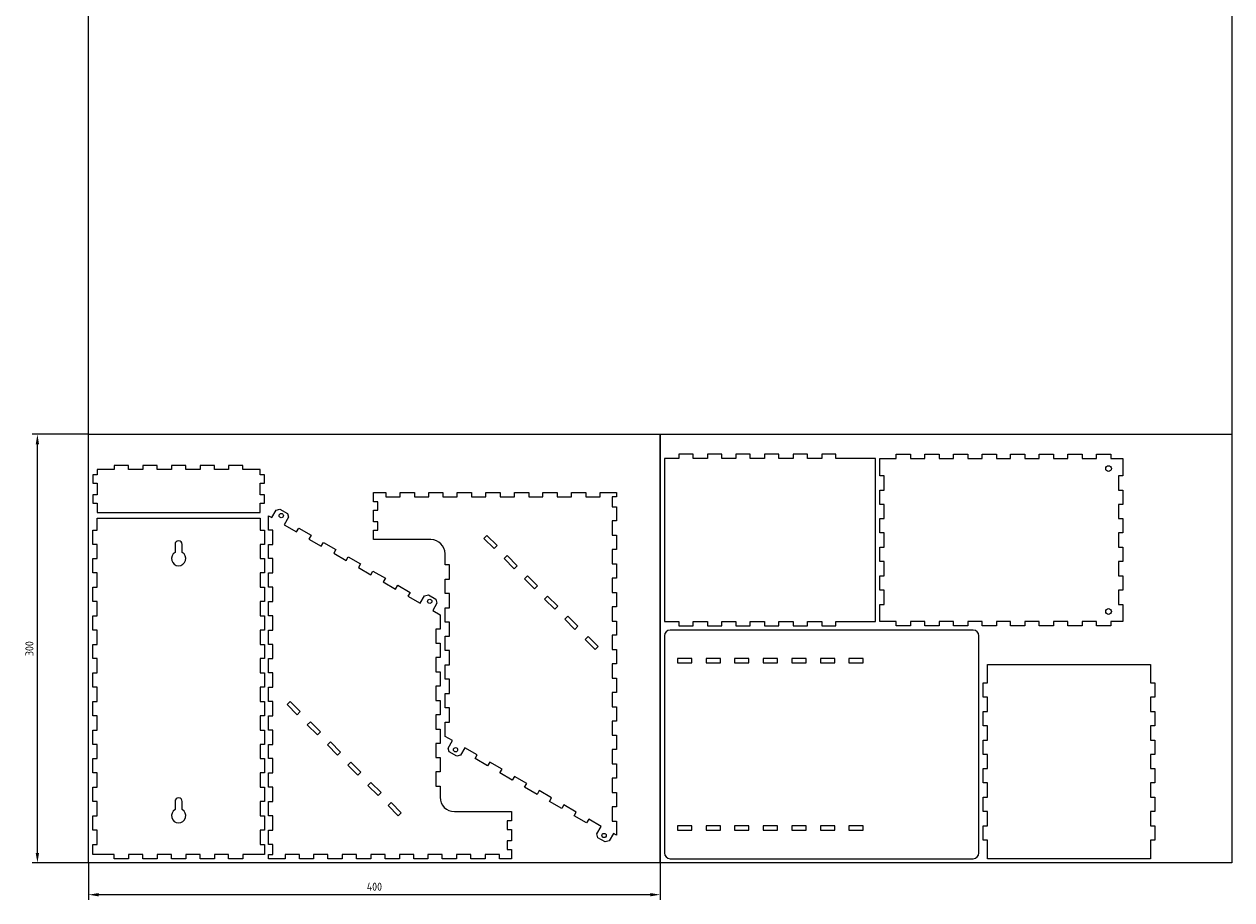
# Model space of a CAD drawing. Extents: x -45 to 800, y -26 to 1200.
import ezdxf

# ---------------------------------------------------------------- set-up
doc = ezdxf.new("R2010")
doc.units = 0
doc.header["$LTSCALE"] = 0.5
doc.header["$PDMODE"] = 2
doc.header["$PDSIZE"] = -5
doc.layers.get('0').update_dxf_attribs({"linetype": 'CONTINUOUS'})
doc.layers.get('DEFPOINTS').update_dxf_attribs({"linetype": 'CONTINUOUS'})
doc.layers.add('COT', color=3, linetype='CONTINUOUS')
doc.layers.add('PIE', color=1, linetype='CONTINUOUS')
doc.styles.add('ISOCP', font='isocp.shx')
doc.dimstyles.new('TEKNAUS', dxfattribs={"dimscale": 0, "dimtxt": 5.6, "dimasz": 7, "dimexe": 3.6, "dimexo": 0.2, "dimgap": 2.8, "dimtad": 1, "dimdec": 3, "dimdsep": 46, "dimtxsty": 'ISOCP', "dimcen": 0, "dimclrd": 2, "dimclre": 2, "dimclrt": 256, "dimadec": 0, "dimazin": 0, "dimtfac": 1, "dimtdec": 3, "dimtmove": 0, "dimatfit": 3, "dimfxl": 1, "dimtolj": 1, "dimarcsym": 0})

# ---------------------------------------------------------------- blocks, each defined once
blk = doc.blocks.new('*D0')
at = {"layer": 'COT', "color": 2, "lineweight": -2}
for p, q in [((-0.2, 300), (-39.41, 300)), ((-35.81, 7), (-35.81, 293)), ((-0.2, 0), (-39.41, 0))]:
    blk.add_line(p, q, dxfattribs=at)
at = {"layer": 'COT', "color": 2}
for points in [[(-34.65, 293), (-36.98, 293), (-35.81, 300)], [(-36.98, 7), (-34.65, 7), (-35.81, 0)]]:
    blk.add_solid(points, dxfattribs=at)
at = {"layer": 'DEFPOINTS', "color": 0}
for p in [(-35.81, 300), (0, 300), (0, 0)]:
    blk.add_point(p, dxfattribs=at)
at = {"layer": 'COT', "insert": (-41.41, 150), "char_height": 5.6, "attachment_point": 5, "rotation": 90, "style": 'ISOCP'}
blk.add_mtext('\\A1;300', dxfattribs=at)
blk = doc.blocks.new('*D1')
at = {"layer": 'COT', "color": 2, "lineweight": -2}
for p, q in [((0, -0.2), (0, -25.82)), ((400, -0.2), (400, -25.82)), ((393, -22.22), (7, -22.22))]:
    blk.add_line(p, q, dxfattribs=at)
at = {"layer": 'COT', "color": 2}
for points in [[(7, -21.06), (7, -23.39), (0, -22.22)], [(393, -23.39), (393, -21.06), (400, -22.22)]]:
    blk.add_solid(points, dxfattribs=at)
at = {"layer": 'DEFPOINTS', "color": 0}
for p in [(0, 0), (400, 0), (0, -22.22)]:
    blk.add_point(p, dxfattribs=at)
at = {"layer": 'COT', "insert": (200, -16.62), "char_height": 5.6, "attachment_point": 5, "style": 'ISOCP'}
blk.add_mtext('\\A1;400', dxfattribs=at)

msp = doc.modelspace()

# ---------------------------------------------------------------- linework, layer by layer
for points in [[(523, 283), (523, 286), (513, 286), (513, 283), (503, 283), (503, 286), (493, 286), (493, 283), (483, 283), (483, 286), (473, 286), (473, 283), (463, 283), (463, 286), (453, 286), (453, 283), (443, 283), (443, 286), (433, 286), (433, 283), (423, 283), (423, 286), (413, 286), (413, 283), (403, 283), (403, 169), (413, 169), (413, 166), (423, 166), (423, 169), (433, 169), (433, 166), (443, 166), (443, 169), (453, 169), (453, 166), (463, 166), (463, 169), (473, 169), (473, 166), (483, 166), (483, 169), (493, 169), (493, 166), (503, 166), (503, 169), (513, 169), (513, 166), (523, 166), (523, 169), (550.718, 169), (550.718, 283)], [(723.718, 271), (720.718, 271), (720.718, 261), (723.718, 261), (723.718, 251), (720.718, 251), (720.718, 241), (723.718, 241), (723.718, 231), (720.718, 231), (720.718, 221), (723.718, 221), (723.718, 211), (720.718, 211), (720.718, 201), (723.718, 201), (723.718, 191), (720.718, 191), (720.718, 181), (723.718, 181), (723.718, 169), (715.218, 169), (715.218, 166), (705.218, 166), (705.218, 169), (695.218, 169), (695.218, 166), (685.218, 166), (685.218, 169), (675.218, 169), (675.218, 166), (665.218, 166), (665.218, 169), (655.218, 169), (655.218, 166), (645.218, 166), (645.218, 169), (635.218, 169), (635.218, 166), (625.218, 166), (625.218, 169), (615.218, 169), (615.218, 166), (605.218, 166), (605.218, 169), (595.218, 169), (595.218, 166), (585.218, 166), (585.218, 169), (575.218, 169), (575.218, 166), (565.218, 166), (565.218, 169), (553.718, 169), (553.718, 181), (556.718, 181), (556.718, 191), (553.718, 191), (553.718, 201), (556.718, 201), (556.718, 211), (553.718, 211), (553.718, 221), (556.718, 221), (556.718, 231), (553.718, 231), (553.718, 241), (556.718, 241), (556.718, 251), (553.718, 251), (553.718, 261), (556.718, 261), (556.718, 271), (553.718, 271), (553.718, 283), (565.218, 283), (565.218, 286), (575.218, 286), (575.218, 283), (585.218, 283), (585.218, 286), (595.218, 286), (595.218, 283), (605.218, 283), (605.218, 286), (615.218, 286), (615.218, 283), (625.218, 283), (625.218, 286), (635.218, 286), (635.218, 283), (645.218, 283), (645.218, 286), (655.218, 286), (655.218, 283), (665.218, 283), (665.218, 286), (675.218, 286), (675.218, 283), (685.218, 283), (685.218, 286), (695.218, 286), (695.218, 283), (705.218, 283), (705.218, 286), (715.218, 286), (715.218, 283), (723.718, 283)], [(88, 275.2679), (88, 278.2679), (78, 278.2679), (78, 275.2679), (68, 275.2679), (68, 278.2679), (58, 278.2679), (58, 275.2679), (48, 275.2679), (48, 278.2679), (38, 278.2679), (38, 275.2679), (28, 275.2679), (28, 278.2679), (18, 278.2679), (18, 275.2679), (6, 275.2679), (6, 271.7679), (3, 271.7679), (3, 265.7679), (6, 265.7679), (6, 257.7679), (3, 257.7679), (3, 251.7679), (6, 251.7679), (6, 245.2679), (120, 245.2679), (120, 251.7679), (123, 251.7679), (123, 257.7679), (120, 257.7679), (120, 265.7679), (123, 265.7679), (123, 271.7679), (120, 271.7679), (120, 275.2679), (108, 275.2679), (108, 278.2679), (98, 278.2679), (98, 275.2679)], [(28, 6), (28, 3), (18, 3), (18, 6), (3, 6), (3, 13), (6, 13), (6, 23), (3, 23), (3, 33), (6, 33), (6, 43), (3, 43), (3, 53), (6, 53), (6, 63), (3, 63), (3, 73), (6, 73), (6, 83), (3, 83), (3, 93), (6, 93), (6, 103), (3, 103), (3, 113), (6, 113), (6, 123), (3, 123), (3, 133), (6, 133), (6, 143), (3, 143), (3, 153), (6, 153), (6, 163), (3, 163), (3, 173), (6, 173), (6, 183), (3, 183), (3, 193), (6, 193), (6, 203), (3, 203), (3, 213), (6, 213), (6, 223), (3, 223), (3, 233), (6, 233), (6, 241.2679), (120, 241.2679), (120, 233), (123, 233), (123, 223), (120, 223), (120, 213), (123, 213), (123, 203), (120, 203), (120, 193), (123, 193), (123, 183), (120, 183), (120, 173), (123, 173), (123, 163), (120, 163), (120, 153), (123, 153), (123, 143), (120, 143), (120, 133), (123, 133), (123, 123), (120, 123), (120, 113), (123, 113), (123, 103), (120, 103), (120, 93), (123, 93), (123, 83), (120, 83), (120, 73), (123, 73), (123, 63), (120, 63), (120, 53), (123, 53), (123, 43), (120, 43), (120, 33), (123, 33), (123, 23), (120, 23), (120, 13), (123, 13), (123, 6), (108, 6), (108, 3), (98, 3), (98, 6), (88, 6), (88, 3), (78, 3), (78, 6), (68, 6), (68, 3), (58, 3), (58, 6), (48, 6), (48, 3), (38, 3), (38, 6)], [(283.7364, 220.0792), (285.8577, 222.2005), (278.7867, 229.2716), (276.6653, 227.1503)], [(297.8785, 205.9371), (299.9999, 208.0584), (292.9288, 215.1294), (290.8075, 213.0081)], [(304.9496, 198.866), (312.0207, 191.7949), (314.142, 193.9162), (307.0709, 200.9873)], [(326.1628, 177.6528), (328.2841, 179.7741), (321.2131, 186.8452), (319.0917, 184.7239)], [(340.3049, 163.5107), (342.4263, 165.632), (335.3552, 172.703), (333.2339, 170.5817)], [(356.5684, 151.4898), (349.4973, 158.5609), (347.376, 156.4396), (354.4471, 149.3685)], [(412.0859, 143), (412.0859, 140), (422.0859, 140), (422.0859, 143)], [(432.0859, 143), (432.0859, 140), (442.0859, 140), (442.0859, 143)], [(452.0859, 143), (452.0859, 140), (462.0859, 140), (462.0859, 143)], [(472.0859, 143), (472.0859, 140), (482.0859, 140), (482.0859, 143)], [(492.0859, 143), (492.0859, 140), (502.0859, 140), (502.0859, 143)], [(512.0859, 143), (512.0859, 140), (522.0859, 140), (522.0859, 143)], [(532.0859, 143), (532.0859, 140), (542.0859, 140), (542.0859, 143)], [(629, 139), (743, 139), (743, 126), (746, 126), (746, 116), (743, 116), (743, 106), (746, 106), (746, 96), (743, 96), (743, 86), (746, 86), (746, 76), (743, 76), (743, 66), (746, 66), (746, 56), (743, 56), (743, 46), (746, 46), (746, 36), (743, 36), (743, 26), (746, 26), (746, 16), (743, 16), (743, 3), (629, 3), (629, 16), (626, 16), (626, 26), (629, 26), (629, 36), (626, 36), (626, 46), (629, 46), (629, 56), (626, 56), (626, 66), (629, 66), (629, 76), (626, 76), (626, 86), (629, 86), (629, 96), (626, 96), (626, 106), (629, 106), (629, 116), (626, 116), (626, 126), (629, 126)], [(138.9045, 110.8528), (145.9756, 103.7817), (148.0969, 105.9031), (141.0259, 112.9741)], [(155.168, 98.832), (153.0467, 96.7107), (160.1177, 89.6396), (162.2391, 91.7609)], [(169.3101, 84.6899), (167.1888, 82.5685), (174.2599, 75.4975), (176.3812, 77.6188)], [(190.5233, 63.4767), (183.4523, 70.5477), (181.331, 68.4264), (188.402, 61.3553)], [(197.5944, 56.4056), (195.4731, 54.2843), (202.5442, 47.2132), (204.6655, 49.3345)], [(211.7365, 42.2635), (209.6152, 40.1421), (216.6863, 33.0711), (218.8076, 35.1924)], [(412.0859, 26), (412.0859, 23), (422.0859, 23), (422.0859, 26)], [(432.0859, 26), (432.0859, 23), (442.0859, 23), (442.0859, 26)], [(452.0859, 26), (452.0859, 23), (462.0859, 23), (462.0859, 26)], [(472.0859, 26), (472.0859, 23), (482.0859, 23), (482.0859, 26)], [(492.0859, 26), (492.0859, 23), (502.0859, 23), (502.0859, 26)], [(512.0859, 26), (512.0859, 23), (522.0859, 23), (522.0859, 26)], [(532.0859, 26), (532.0859, 23), (542.0859, 23), (542.0859, 26)]]:
    msp.add_lwpolyline(points, close=True)
for points in [[(251.6813, 80.4215), (254.6813, 85.6176), (249.473, 88.6247), (249.473, 98.6247), (252.473, 98.6247), (252.473, 108.6247), (249.473, 108.6247), (249.473, 118.6247), (252.473, 118.6247), (252.473, 128.6247), (249.473, 128.6247), (249.473, 138.6247), (252.473, 138.6247), (252.473, 148.6247), (249.473, 148.6247), (249.473, 158.6247), (252.473, 158.6247), (252.473, 168.6247), (249.473, 168.6247), (249.473, 178.6247), (252.473, 178.6247), (252.473, 188.6247), (249.473, 188.6247), (249.473, 198.6247), (252.473, 198.6247), (252.473, 208.6247), (249.473, 208.6247), (249.473, 216.3427, 0.41421356), (239.473, 226.3427), (199.473, 226.3427), (199.473, 232.8427), (202.473, 232.8427), (202.473, 238.8427), (199.473, 238.8427), (199.473, 246.8427), (202.473, 246.8427), (202.473, 252.8427), (199.473, 252.8427), (199.473, 259.3427), (207.973, 259.3427), (207.973, 256.3427), (217.973, 256.3427), (217.973, 259.3427), (227.973, 259.3427), (227.973, 256.3427), (237.973, 256.3427), (237.973, 259.3427), (247.973, 259.3427), (247.973, 256.3427), (257.973, 256.3427), (257.973, 259.3427), (267.973, 259.3427), (267.973, 256.3427), (277.973, 256.3427), (277.973, 259.3427), (287.973, 259.3427), (287.973, 256.3427), (297.973, 256.3427), (297.973, 259.3427), (307.973, 259.3427), (307.973, 256.3427), (317.973, 256.3427), (317.973, 259.3427), (327.973, 259.3427), (327.973, 256.3427), (337.973, 256.3427), (337.973, 259.3427), (347.973, 259.3427), (347.973, 256.3427), (357.973, 256.3427), (357.973, 259.3427), (369.473, 259.3427), (369.473, 256.3427), (366.473, 256.3427), (366.473, 249.3427), (369.473, 249.3427), (369.473, 239.3427), (366.473, 239.3427), (366.473, 229.3427), (369.473, 229.3427), (369.473, 219.3427), (366.473, 219.3427), (366.473, 209.3427), (369.473, 209.3427), (369.473, 199.3427), (366.473, 199.3427), (366.473, 189.3427), (369.473, 189.3427), (369.473, 179.3427), (366.473, 179.3427), (366.473, 169.3427), (369.473, 169.3427), (369.473, 159.3427), (366.473, 159.3427), (366.473, 149.3427), (369.473, 149.3427), (369.473, 139.3427), (366.473, 139.3427), (366.473, 129.3427), (369.473, 129.3427), (369.473, 119.3427), (366.473, 119.3427), (366.473, 109.3427), (369.473, 109.3427), (369.473, 99.3427), (366.473, 99.3427), (366.473, 89.3427), (369.473, 89.3427), (369.473, 79.3427), (366.473, 79.3427), (366.473, 69.3427), (369.473, 69.3427), (369.473, 59.3427), (366.473, 59.3427), (366.473, 49.3427), (369.473, 49.3427), (369.473, 39.3427), (366.473, 39.3427), (366.473, 29.3427), (369.473, 29.3427), (369.473, 19.3427), (367.2646, 20.6176), (364.2646, 15.4215), (361.5326, 14.6894), (356.3364, 17.6894), (355.6043, 20.4215), (358.6043, 25.6176), (349.9441, 30.6176), (348.4441, 28.0196), (339.7838, 33.0196), (341.2838, 35.6176), (332.6236, 40.6176), (331.1236, 38.0196), (322.4633, 43.0196), (323.9633, 45.6176), (315.3031, 50.6176), (313.8031, 48.0196), (305.1428, 53.0196), (306.6428, 55.6176), (297.9826, 60.6176), (296.4826, 58.0196), (287.8223, 63.0196), (289.3223, 65.6176), (280.6621, 70.6176), (279.1621, 68.0196), (270.5018, 73.0196), (272.0018, 75.6176), (263.3416, 80.6176), (260.3416, 75.4215), (257.6095, 74.6894), (252.4133, 77.6894)], [(243.7917, 181.9212), (240.7917, 176.725), (246, 173.718), (246, 163.718), (243, 163.718), (243, 153.718), (246, 153.718), (246, 143.718), (243, 143.718), (243, 133.718), (246, 133.718), (246, 123.718), (243, 123.718), (243, 113.718), (246, 113.718), (246, 103.718), (243, 103.718), (243, 93.718), (246, 93.718), (246, 83.718), (243, 83.718), (243, 73.718), (246, 73.718), (246, 63.718), (243, 63.718), (243, 53.718), (246, 53.718), (246, 46, 0.41421356), (256, 36), (296, 36), (296, 29.5), (293, 29.5), (293, 23.5), (296, 23.5), (296, 15.5), (293, 15.5), (293, 9.5), (296, 9.5), (296, 3), (287.5, 3), (287.5, 6), (277.5, 6), (277.5, 3), (267.5, 3), (267.5, 6), (257.5, 6), (257.5, 3), (247.5, 3), (247.5, 6), (237.5, 6), (237.5, 3), (227.5, 3), (227.5, 6), (217.5, 6), (217.5, 3), (207.5, 3), (207.5, 6), (197.5, 6), (197.5, 3), (187.5, 3), (187.5, 6), (177.5, 6), (177.5, 3), (167.5, 3), (167.5, 6), (157.5, 6), (157.5, 3), (147.5, 3), (147.5, 6), (137.5, 6), (137.5, 3), (126, 3), (126, 6), (129, 6), (129, 13), (126, 13), (126, 23), (129, 23), (129, 33), (126, 33), (126, 43), (129, 43), (129, 53), (126, 53), (126, 63), (129, 63), (129, 73), (126, 73), (126, 83), (129, 83), (129, 93), (126, 93), (126, 103), (129, 103), (129, 113), (126, 113), (126, 123), (129, 123), (129, 133), (126, 133), (126, 143), (129, 143), (129, 153), (126, 153), (126, 163), (129, 163), (129, 173), (126, 173), (126, 183), (129, 183), (129, 193), (126, 193), (126, 203), (129, 203), (129, 213), (126, 213), (126, 223), (129, 223), (129, 233), (126, 233), (126, 243), (128.2083, 241.725), (131.2083, 246.9212), (133.9404, 247.6532), (139.1366, 244.6532), (139.8686, 241.9212), (136.8686, 236.725), (145.5289, 231.725), (147.0289, 234.3231), (155.6891, 229.3231), (154.1891, 226.725), (162.8494, 221.725), (164.3494, 224.3231), (173.0096, 219.3231), (171.5096, 216.725), (180.1699, 211.725), (181.6699, 214.3231), (190.3301, 209.3231), (188.8301, 206.725), (197.4904, 201.725), (198.9904, 204.3231), (207.6506, 199.3231), (206.1506, 196.725), (214.8109, 191.725), (216.3109, 194.3231), (224.9711, 189.3231), (223.4711, 186.725), (232.1314, 181.725), (235.1314, 186.9212), (237.8634, 187.6532), (243.0596, 184.6532)], [(65.5, 223, 1), (60.5, 223), (60.5, 217.3301, 3.73205081), (65.5, 217.3301)], [(623, 7), (623, 159, 0.41421356), (619, 163), (407, 163, 0.41421356), (403, 159), (403, 7, 0.41421356), (407, 3), (619, 3, 0.41421356)], [(65.5, 43, 1), (60.5, 43), (60.5, 37.3301, 3.73205081), (65.5, 37.3301)]]:
    msp.add_lwpolyline(points, format="xyb", close=True)
for centre, radius in [((713.718, 276), 2), ((134.7885, 243.1221), 1.5), ((238.7115, 183.1221), 1.5), ((713.718, 176), 2), ((256.7614, 79.2205), 1.5), ((360.6845, 19.2205), 1.5)]:
    msp.add_circle(centre, radius)
at = {"layer": 'COT'}
msp.add_lwpolyline([(800, 0), (0, 0), (0, 1200), (800, 1200)], close=True, dxfattribs=at)
at = {"layer": 'PIE'}
for points in [[(0, 0), (0, 300), (400, 300), (400, 0)], [(400, 0), (400, 300), (800, 300), (800, 0)]]:
    msp.add_lwpolyline(points, close=True, dxfattribs=at)

# ---------------------------------------------------------------- dimensions: what is measured, and where the dimension line sits
at = {"layer": 'COT'}
dim = msp.add_linear_dim(base=(-35.8125, 300), p1=(0, 0), p2=(0, 300), angle=90, dimstyle='TEKNAUS', override={"dimscale": 1}, dxfattribs=at)
dim.commit()
dim.dimension.update_dxf_attribs({"geometry": '*D0', "text_midpoint": (-41.4125, 150)})
dim = msp.add_linear_dim(base=(0, -22.2219), p1=(400, 0), p2=(0, 0), dimstyle='TEKNAUS', override={"dimscale": 1}, dxfattribs=at)
dim.commit()
dim.dimension.update_dxf_attribs({"geometry": '*D1', "text_midpoint": (200, -16.6219)})

doc.saveas('drawing.dxf')
